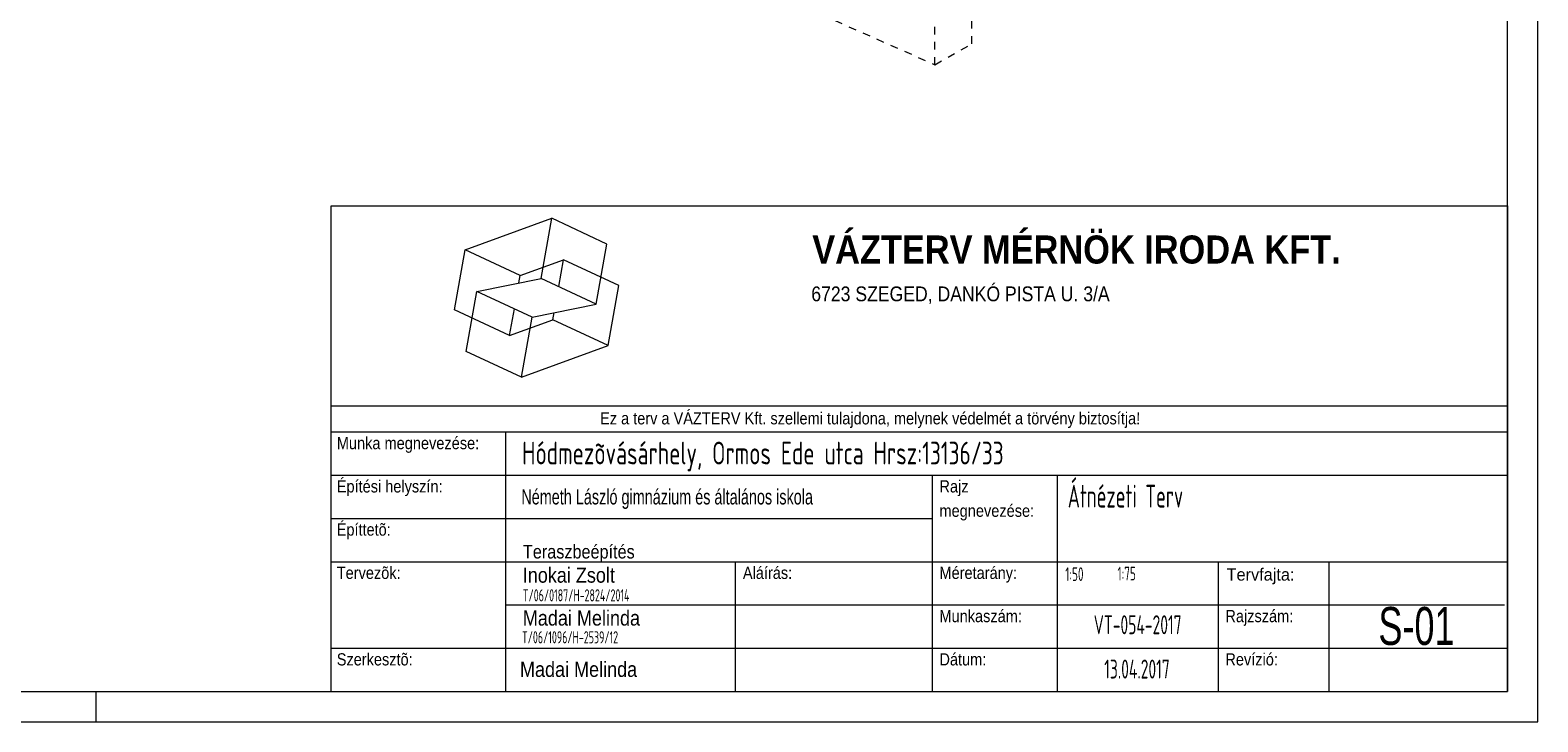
# Model space of a CAD drawing. Header units: millimetres. Extents: x -127 to 701, y 152 to 732.
# Tile 30 of 75: x 502 to 701, y 152 to 243. Entities that reach past the tile are written whole.
import ezdxf

# ---------------------------------------------------------------- set-up
doc = ezdxf.new("R2010")
doc.units = ezdxf.units.MM
doc.linetypes.add('XKITLINE00', pattern=[0])
doc.linetypes.add('XKITLINE01', pattern=[4, 1, -1, 1, -1])
for name, color, linetype, lineweight in [('Teil', 7, 'Continuous', 0), ('Ueberschrift', 7, 'Continuous', 0), ('Zeichnungsrahmen', 3, 'Continuous', 0)]:
    doc.layers.add(name, color=color, linetype=linetype, lineweight=lineweight)
doc.styles.add('ARIAL', font='ARIAL.TTF')
doc.styles.add('ARIAL_BLACK', font='ARIBLK.TTF')
doc.styles.add('ISOCPEUR', font='ISOCPEUR.TTF')
doc.styles.add('ISOCPEUR_BOLD', font='ARIAL.TTF')

msp = doc.modelspace()

# ---------------------------------------------------------------- linework, layer by layer
at = {"layer": 'Teil', "linetype": 'XKITLINE01', "lineweight": 0}
for p, q in [((397.65, 337.78), (621.14, 238.91)), ((626, 241.66), (626, 247.43)), ((621.14, 238.91), (621.14, 244.69)), ((621.14, 238.91), (626, 241.66))]:
    msp.add_line(p, q, dxfattribs=at)
at = {"layer": 'Ueberschrift', "linetype": 'XKITLINE00', "lineweight": 0}
for p, q in [((541.61, 156.33), (541.61, 220.33)), ((541.61, 220.33), (696.61, 220.33)), ((559.23, 214.51), (570.66, 218.67)), ((569.26, 210.76), (570.66, 218.67)), ((577.93, 215.28), (570.66, 218.67)), ((696.61, 220.33), (696.61, 156.33)), ((576.53, 207.37), (577.93, 215.28)), ((557.84, 206.61), (559.23, 214.51)), ((566.5, 211.12), (559.23, 214.51)), ((566.5, 211.12), (572.22, 213.2)), ((571.59, 209.68), (572.22, 213.2)), ((579.49, 209.81), (572.22, 213.2)), ((560.79, 209.04), (569.26, 210.76)), ((566.34, 210.17), (566.5, 211.12)), ((576.53, 207.37), (569.26, 210.76)), ((559.4, 201.14), (560.79, 209.04)), ((568.06, 205.65), (560.79, 209.04)), ((578.09, 201.9), (579.49, 209.81)), ((565.11, 203.22), (565.73, 206.74)), ((568.06, 205.65), (576.53, 207.37)), ((565.11, 203.22), (557.84, 206.61)), ((565.11, 203.22), (570.82, 205.29)), ((566.67, 197.75), (568.06, 205.65)), ((570.82, 205.29), (570.99, 206.24)), ((578.09, 201.9), (570.82, 205.29)), ((566.67, 197.75), (559.4, 201.14)), ((566.67, 197.75), (578.09, 201.9)), ((541.61, 193.95), (696.61, 193.95)), ((541.61, 190.52), (696.61, 190.52)), ((564.62, 156.33), (564.62, 190.52)), ((594.89, 190.52), (594.89, 190.52)), ((541.61, 184.82), (696.61, 184.82)), ((620.85, 156.33), (620.85, 184.82)), ((637.33, 173.43), (637.33, 184.82)), ((541.61, 179.12), (620.85, 179.12)), ((541.61, 173.43), (696.61, 173.43)), ((594.89, 156.33), (594.89, 173.43)), ((637.33, 156.33), (637.33, 173.43)), ((658.53, 156.33), (658.53, 173.43)), ((673.09, 156.33), (673.09, 173.43)), ((564.62, 167.73), (696.2, 167.73)), ((541.61, 162.03), (696.61, 162.03)), ((541.61, 156.33), (696.61, 156.33))]:
    msp.add_line(p, q, dxfattribs=at)
at = {"layer": 'Zeichnungsrahmen', "linetype": 'XKITLINE00', "lineweight": 0}
for p, q in [((700.61, 152.33), (700.61, 732.33)), ((696.61, 156.33), (696.61, 728.33)), ((-123.39, 156.33), (696.61, 156.33)), ((510.61, 152.33), (510.61, 156.33)), ((-127.39, 152.33), (700.61, 152.33))]:
    msp.add_line(p, q, dxfattribs=at)

# ---------------------------------------------------------------- texts
at = {"layer": 'Ueberschrift'}
for s, height, style, width, p in [('VÁZTERV MÉRNÖK IRODA KFT.', 3.7, 'ARIAL_BLACK', 0.765, (604.99, 212.71)), ('6723 SZEGED, DANKÓ PISTA U. 3/A', 1.9525, 'ARIAL', 0.850666, (604.86, 207.74)), ('Ez a terv a VÁZTERV Kft. szellemi tulajdona, melynek védelmét a törvény biztosítja!', 1.608, 'ARIAL', 0.85229, (577.03, 191.52)), ('Munka megnevezése:', 1.608, 'ARIAL', 0.854118, (542.33, 188.25)), ('Építési helyszín:', 1.608, 'ARIAL', 0.852348, (542.33, 182.55)), ('Rajz', 1.608, 'ARIAL', 0.854591, (621.75, 182.55)), ('megnevezése:', 1.608, 'ARIAL', 0.854433, (621.75, 179.34)), ('Építtetõ:', 1.608, 'ARIAL', 0.849465, (542.33, 176.86)), ('Tervezõk:', 1.608, 'ARIAL', 0.852354, (542.33, 171.16)), ('Aláírás:', 1.608, 'ARIAL', 0.85251, (595.85, 171.16)), ('Méretarány:', 1.608, 'ARIAL', 0.853389, (621.75, 171.16)), ('Tervfajta:', 1.608, 'ARIAL', 0.95618, (659.59, 170.94)), ('Munkaszám:', 1.608, 'ARIAL', 0.853346, (621.75, 165.46)), ('Rajzszám:', 1.608, 'ARIAL', 0.85385, (659.43, 165.46)), ('Szerkesztõ:', 1.608, 'ARIAL', 0.852164, (542.33, 159.76)), ('Dátum:', 1.608, 'ARIAL', 0.852631, (621.75, 159.76)), ('Revízió:', 1.608, 'ARIAL', 0.853416, (659.43, 159.76))]:
    msp.add_text(s, height=height, rotation=0, dxfattribs=dict(at, style=style, width=width)).set_placement(p)
for s, height, style, width, p in [('Hódmezõvásárhely, Ormos Ede utca Hrsz:13136/33', 3, 'ISOCPEUR', 0.68, (566.75, 186.24)), ('Németh László gimnázium és általános iskola', 2, 'ARIAL', 0.68, (566.65, 180.97)), ('Átnézeti Terv', 3, 'ISOCPEUR', 0.595, (638.66, 180.56)), ('Teraszbeépítés', 1.8, 'ARIAL', 0.85, (566.86, 173.85)), ('Inokai Zsolt', 2, 'ARIAL', 0.85, (566.84, 170.66)), ('1:50', 1.8, 'ISOCPEUR', 0.595, (638.34, 170.89)), ('1:75', 1.8, 'ISOCPEUR', 0.595, (645.22, 170.96)), ('T/06/0187/H-2824/2014', 1.6, 'ISOCPEUR', 0.595, (566.85, 168.2)), ('Madai Melinda', 2, 'ARIAL', 0.85, (566.85, 165.01)), ('S-01', 5, 'ISOCPEUR_BOLD', 0.68, (679.6, 162.46)), ('VT-054-2017', 2.5, 'ISOCPEUR', 0.595, (642.08, 163.87)), ('T/06/1096/H-2539/12', 1.6, 'ISOCPEUR', 0.595, (566.74, 162.67)), ('Madai Melinda', 2, 'ARIAL', 0.85, (566.47, 158.25)), ('13.04.2017', 2.5, 'ISOCPEUR', 0.595, (643.47, 158.03))]:
    msp.add_text(s, height=height, dxfattribs=dict(at, style=style, width=width)).set_placement(p)

doc.saveas('drawing.dxf')
